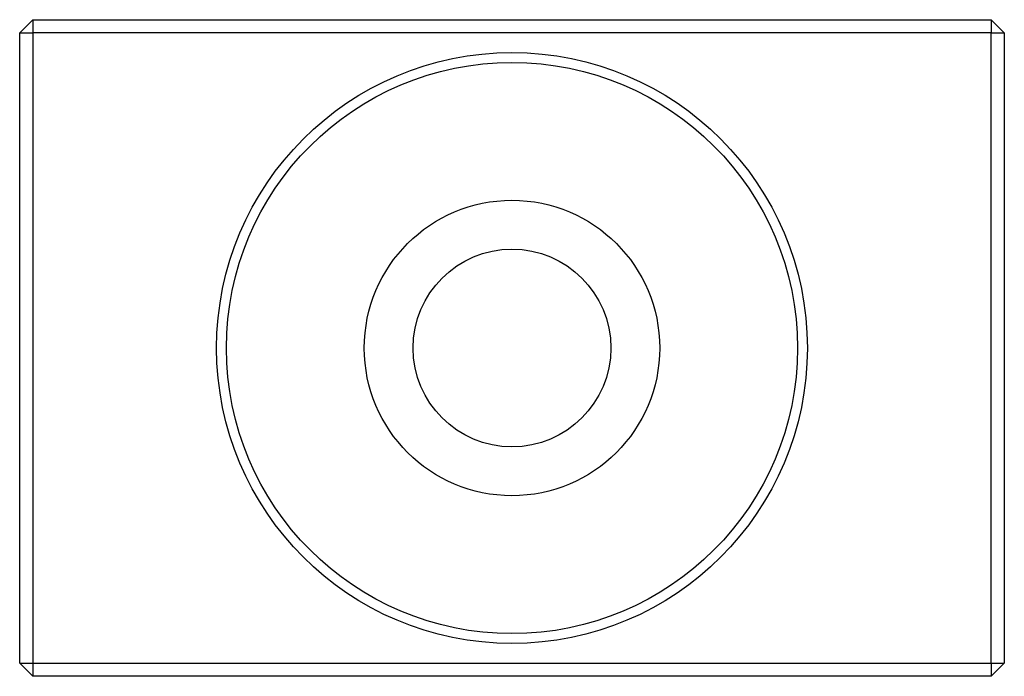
# Model space of a CAD drawing. Header units: millimetres. Extents: x 70.9 to 100.9, y 146.8 to 166.8.
import ezdxf

# ---------------------------------------------------------------- set-up
doc = ezdxf.new("R2010")
doc.units = ezdxf.units.MM

msp = doc.modelspace()

# ---------------------------------------------------------------- linework, layer by layer
at = {"color": 7, "linetype": 'Continuous', "lineweight": 25}
for p, q in [((70.859, 166.382), (71.259, 166.782)), ((71.259, 166.782), (100.459, 166.782)), ((71.259, 166.782), (71.259, 166.382)), ((100.459, 166.782), (100.859, 166.382)), ((100.459, 166.782), (100.459, 166.382)), ((70.859, 147.182), (70.859, 166.382)), ((70.859, 166.382), (71.259, 166.382)), ((71.259, 166.382), (71.259, 147.182)), ((100.459, 166.382), (71.259, 166.382)), ((100.459, 166.382), (100.859, 166.382)), ((100.459, 147.182), (100.459, 166.382)), ((100.859, 166.382), (100.859, 147.182)), ((70.859, 147.182), (71.259, 147.182)), ((71.259, 146.782), (70.859, 147.182)), ((71.259, 147.182), (100.459, 147.182)), ((71.259, 147.182), (71.259, 146.782)), ((100.459, 147.182), (100.459, 146.782)), ((100.459, 147.182), (100.859, 147.182)), ((100.459, 146.782), (100.859, 147.182)), ((100.459, 146.782), (71.259, 146.782))]:
    msp.add_line(p, q, dxfattribs=at)
for radius in [9, 8.7, 4.5, 3.013]:
    msp.add_circle((85.859, 156.782), radius, dxfattribs=at)

doc.saveas('drawing.dxf')
